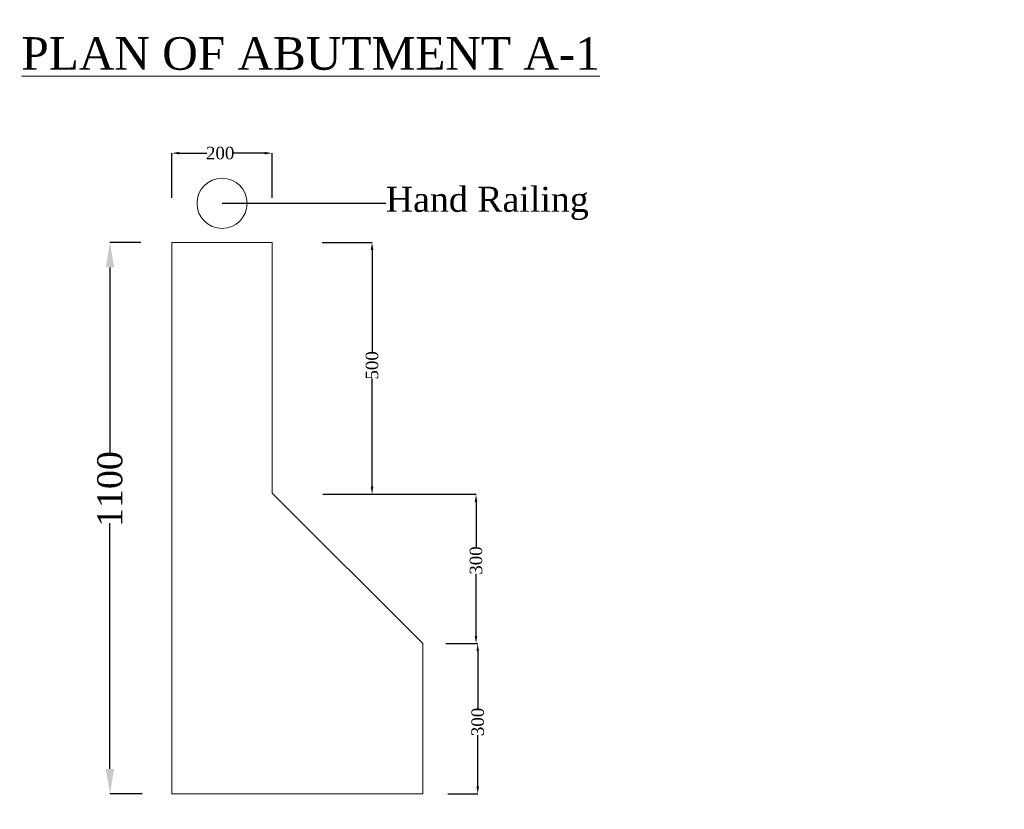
# Model space of a CAD drawing. Header units: millimetres. Extents: x -20950785 to 389010297, y -11535949 to 14056629.
# Tile 239 of 256: x 13436663 to 13475931, y -1654189 to -1622693. Entities that reach past the tile are written whole.
import ezdxf
from ezdxf import colors
from ezdxf.entities.mleader import LeaderData, LeaderLine
from ezdxf.math import Vec2, Vec3

# ---------------------------------------------------------------- set-up
doc = ezdxf.new("R2010")
doc.units = ezdxf.units.MM
doc.header["$LTSCALE"] = 60
doc.header["$MEASUREMENT"] = 0
doc.styles.add('PDF Arial Bold', font='times.ttf')
doc.dimstyles.get("Standard").update_dxf_attribs({"dimtxt": 400, "dimasz": 215, "dimexe": 0.18, "dimexo": 0.0625, "dimgap": 0.09, "dimtad": 0, "dimtih": 1, "dimtoh": 1, "dimdec": 0, "dimzin": 4, "dimdsep": 46, "dimtxsty": 'Standard', "dimblk": 'OPEN90', "dimcen": 0, "dimadec": 0, "dimazin": 1, "dimtfac": 1, "dimtdec": 0, "dimtix": 1, "dimtofl": 0, "dimtmove": 0, "dimatfit": 3, "dimldrblk": 'OPEN30', "dimfxl": 1, "dimtolj": 1, "dimtzin": 0, "dimarcsym": 0})

# ---------------------------------------------------------------- blocks, each defined once
blk = doc.blocks.new('*D1325')
at = {"color": 0, "linetype": 'Continuous', "lineweight": -2, "ltscale": 2, "transparency": 16777216}
for p, q in [((13441498, -1631577), (13440262, -1631577)), ((13440262, -1632577), (13440262, -1640050)), ((13440262, -1652577), (13440262, -1642777)), ((13441546, -1653577), (13440262, -1653577))]:
    blk.add_line(p, q, dxfattribs=at)
at = {"color": 0, "linetype": 'Continuous', "lineweight": 9, "ltscale": 2, "transparency": 16777216}
for points in [[(13440096, -1632577), (13440429, -1632577), (13440262, -1631577)], [(13440096, -1652577), (13440429, -1652577), (13440262, -1653577)]]:
    blk.add_solid(points, dxfattribs=at)
at = {"layer": 'Defpoints', "color": 0, "linetype": 'Continuous', "lineweight": 9, "ltscale": 2, "transparency": 16777216}
for p in [(13441498, -1631577), (13440262, -1653577), (13441546, -1653577)]:
    blk.add_point(p, dxfattribs=at)
at = {"color": 0, "linetype": 'Continuous', "lineweight": 9, "ltscale": 2, "transparency": 16777216, "insert": (13440262, -1641414), "char_height": 1000, "attachment_point": 5, "rotation": 90, "style": 'PDF Arial Bold'}
blk.add_mtext('\\A1;1100', dxfattribs=at)
blk = doc.blocks.new('*D1238')
at = {"color": 0, "linetype": 'Continuous', "lineweight": -2, "ltscale": 2, "transparency": 16777216}
for p, q in [((13442734, -1629796), (13442734, -1628015)), ((13443034, -1628016), (13444126, -1628016)), ((13446434, -1628016), (13445191, -1628016)), ((13446734, -1629796), (13446734, -1628015))]:
    blk.add_line(p, q, dxfattribs=at)
at = {"color": 0, "linetype": 'Continuous', "lineweight": 9, "ltscale": 2, "transparency": 16777216}
for points in [[(13443034, -1627966), (13443034, -1628066), (13442734, -1628016)], [(13446434, -1627966), (13446434, -1628066), (13446734, -1628016)]]:
    blk.add_solid(points, dxfattribs=at)
at = {"layer": 'Defpoints', "color": 0, "linetype": 'Continuous', "lineweight": 9, "ltscale": 2, "transparency": 16777216}
for p in [(13446734, -1628016), (13442734, -1629796), (13446734, -1629796)]:
    blk.add_point(p, dxfattribs=at)
at = {"color": 0, "linetype": 'Continuous', "lineweight": 9, "ltscale": 2, "transparency": 16777216, "insert": (13444658, -1628016), "char_height": 500, "attachment_point": 5, "style": 'PDF Arial Bold'}
blk.add_mtext('\\A1;200', dxfattribs=at)
blk = doc.blocks.new('*D1268')
at = {"color": 0, "linetype": 'Continuous', "lineweight": -2, "ltscale": 2, "transparency": 16777216}
for p, q in [((13448725, -1631577), (13450716, -1631577)), ((13450716, -1631877), (13450716, -1635958)), ((13450716, -1641325), (13450716, -1637004)), ((13448749, -1641625), (13450716, -1641625))]:
    blk.add_line(p, q, dxfattribs=at)
at = {"color": 0, "linetype": 'Continuous', "lineweight": 9, "ltscale": 2, "transparency": 16777216}
for points in [[(13450666, -1631877), (13450766, -1631877), (13450716, -1631577)], [(13450666, -1641325), (13450766, -1641325), (13450716, -1641625)]]:
    blk.add_solid(points, dxfattribs=at)
at = {"layer": 'Defpoints', "color": 0, "linetype": 'Continuous', "lineweight": 9, "ltscale": 2, "transparency": 16777216}
for p in [(13448725, -1631577), (13448749, -1641625), (13450716, -1641625)]:
    blk.add_point(p, dxfattribs=at)
at = {"color": 0, "linetype": 'Continuous', "lineweight": 9, "ltscale": 2, "transparency": 16777216, "insert": (13450716, -1636481), "char_height": 500, "attachment_point": 5, "rotation": 90, "style": 'PDF Arial Bold'}
blk.add_mtext('\\A1;500', dxfattribs=at)
blk = doc.blocks.new('*D1327')
at = {"color": 0, "linetype": 'Continuous', "lineweight": -2, "ltscale": 2, "transparency": 16777216}
for p, q in [((13450716, -1641625), (13454862, -1641625)), ((13454862, -1641925), (13454862, -1643740)), ((13454862, -1647277), (13454862, -1644792)), ((13453652, -1647577), (13454862, -1647577))]:
    blk.add_line(p, q, dxfattribs=at)
at = {"color": 0, "linetype": 'Continuous', "lineweight": 9, "ltscale": 2, "transparency": 16777216}
for points in [[(13454812, -1641925), (13454912, -1641925), (13454862, -1641625)], [(13454812, -1647277), (13454912, -1647277), (13454862, -1647577)]]:
    blk.add_solid(points, dxfattribs=at)
at = {"layer": 'Defpoints', "color": 0, "linetype": 'Continuous', "lineweight": 9, "ltscale": 2, "transparency": 16777216}
for p in [(13450716, -1641625), (13453652, -1647577), (13454862, -1647577)]:
    blk.add_point(p, dxfattribs=at)
at = {"color": 0, "linetype": 'Continuous', "lineweight": 9, "ltscale": 2, "transparency": 16777216, "insert": (13454862, -1644266), "char_height": 500, "attachment_point": 5, "rotation": 90, "style": 'PDF Arial Bold'}
blk.add_mtext('\\A1;300', dxfattribs=at)
blk = doc.blocks.new('*D1328')
at = {"color": 0, "linetype": 'Continuous', "lineweight": -2, "ltscale": 2, "transparency": 16777216}
for p, q in [((13453652, -1647577), (13454931, -1647577)), ((13454930, -1647877), (13454930, -1650178)), ((13454930, -1653277), (13454930, -1651229)), ((13453738, -1653577), (13454931, -1653577))]:
    blk.add_line(p, q, dxfattribs=at)
at = {"color": 0, "linetype": 'Continuous', "lineweight": 9, "ltscale": 2, "transparency": 16777216}
for points in [[(13454880, -1647877), (13454980, -1647877), (13454930, -1647577)], [(13454880, -1653277), (13454980, -1653277), (13454930, -1653577)]]:
    blk.add_solid(points, dxfattribs=at)
at = {"layer": 'Defpoints', "color": 0, "linetype": 'Continuous', "lineweight": 9, "ltscale": 2, "transparency": 16777216}
for p in [(13453652, -1647577), (13453738, -1653577), (13454930, -1653577)]:
    blk.add_point(p, dxfattribs=at)
at = {"color": 0, "linetype": 'Continuous', "lineweight": 9, "ltscale": 2, "transparency": 16777216, "insert": (13454930, -1650704), "char_height": 500, "attachment_point": 5, "rotation": 90, "style": 'PDF Arial Bold'}
blk.add_mtext('\\A1;300', dxfattribs=at)

msp = doc.modelspace()

# ---------------------------------------------------------------- linework, layer by layer
at = {"color": 7, "linetype": 'Continuous', "lineweight": 9, "ltscale": 2}
for p, q in [((13442734.5, -1653576.5), (13442734.5, -1631576.5)), ((13442734.5, -1631576.5), (13446734.5, -1631576.5)), ((13446734.5, -1631576.5), (13446734.5, -1641576.5)), ((13446734.5, -1641576.5), (13452734.5, -1647576.5)), ((13452734.5, -1653576.5), (13452734.5, -1647576.5)), ((13442734.5, -1653576.5), (13452734.5, -1653576.5))]:
    msp.add_line(p, q, dxfattribs=at)
for centre, radius in [((13500903, -1533338), 347474.95), ((13444734.5, -1630016.5), 1000)]:
    msp.add_circle(centre, radius, dxfattribs=at)

# ---------------------------------------------------------------- texts
at = {"linetype": 'Continuous', "lineweight": 9, "attachment_point": 1}
for s, insert, char_height, width in [('{\\fTimes New Roman|b0|i0|c0|p18;\\LPLAN OF ABUTMENT A-1\\Fitalicc|c0;  }', (13436730.01, -1623390.26), 1300, 23943.5244), ('\\pi7448.80773;{\\fTimes New Roman|b0|i0|c0|p18;\\LCertified that the boring details  shown are correct.}', (11996265.89, -1637530.04), 1915.15152, 72153.3279), ('\\pi7448.80773;{\\fTimes New Roman|b0|i0|c0|p18;\\LCertified that the boring details  shown are correct.}', (13354190.39, -1637530.04), 1915.15152, 72153.3279)]:
    msp.add_mtext(s, dxfattribs=dict(at, insert=insert, char_height=char_height, width=width))

# ---------------------------------------------------------------- dimensions: what is measured, and where the dimension line sits
at = {"color": 7, "linetype": 'Continuous', "lineweight": 9, "ltscale": 2}
dim = msp.add_linear_dim(base=(13446734.5, -1628015.5), p1=(13442734.5, -1629795.88), p2=(13446734.5, -1629795.88), text='200', dimstyle='Standard', override={"dimtxt": 500, "dimasz": 300, "dimtxsty": 'PDF Arial Bold', "dimfxl": 300}, dxfattribs=at)
dim.commit()
dim.dimension.update_dxf_attribs({"geometry": '*D1238', "text_midpoint": (13444658.32, -1628015.5), "dimtype": 160})
for base, p1, p2, text, override, picture, middle in [((13440262.5, -1653576.5), (13441498.38, -1631576.5), (13441546.38, -1653576.5), '1100', {"dimtxt": 1000, "dimasz": 1000, "dimtxsty": 'PDF Arial Bold', "dimfxl": 300}, '*D1325', (13440262.5, -1641413.5)), ((13450716, -1641624.5), (13448725.37, -1631576.5), (13448749.37, -1641624.5), '500', {"dimtxt": 500, "dimasz": 300, "dimtxsty": 'PDF Arial Bold', "dimfxl": 300}, '*D1268', (13450716, -1636481)), ((13454861.5, -1647576.5), (13450716.18, -1641624.5), (13453651.5, -1647576.5), '300', {"dimtxt": 500, "dimasz": 300, "dimtxsty": 'PDF Arial Bold', "dimfxl": 300}, '*D1327', (13454861.5, -1644266)), ((13454930.5, -1653576.5), (13453651.5, -1647576.5), (13453737.5, -1653576.5), '300', {"dimtxt": 500, "dimasz": 300, "dimtxsty": 'PDF Arial Bold', "dimfxl": 300}, '*D1328', (13454930.5, -1650703.5))]:
    dim = msp.add_linear_dim(base=base, p1=p1, p2=p2, angle=90, text=text, dimstyle='Standard', override=override, dxfattribs=at)
    dim.commit()
    dim.dimension.update_dxf_attribs({"geometry": picture, "text_midpoint": middle, "dimtype": 160, "text_rotation": 90})

# ---------------------------------------------------------------- leaders
ml = msp.add_multileader_mtext('Standard', dxfattribs=at)
ml.set_content('Hand Railing', color=7, style='PDF Arial Bold')
ml.set_leader_properties()
ml.build(insert=Vec2(0, 0))
ml.multileader.update_dxf_attribs({"text_right_attachment_type": 6, "dogleg_length": 0.36, "arrow_head_size": 0.18})
ctx = ml.context
ctx.base_point, ctx.char_height, ctx.arrow_head_size, ctx.landing_gap_size, ctx.plane_origin = Vec3(13451261.86, -1630016.5), 1000, 0.18, 0.09, Vec3(13444734.5, -1630016.5)
ctx.right_attachment = 6
notes = []
notes.append((ctx, [(0, (1, 1, 0), (13451261.5, -1630016.5), (1, 0), 0.36, [(0, [(13444734.5, -1630016.5)], 0, [])])]))
ctx.mtext.insert, ctx.mtext.flow_direction = Vec3(13451261.95, -1629357.16), 5
for ctx, leaders in notes:
    for number, flags, end, landing, length, lines in leaders:
        leader = LeaderData()
        leader.index, (leader.has_last_leader_line, leader.has_dogleg_vector, leader.attachment_direction) = number, flags
        leader.last_leader_point, leader.dogleg_vector, leader.dogleg_length = Vec3(end), Vec3(landing), length
        for number, points, colour, breaks in lines:
            line = LeaderLine()
            line.index, line.vertices, line.color, line.breaks = number, Vec3.list(points), colors.encode_raw_color(colour), breaks
            leader.lines.append(line)
        ctx.leaders.append(leader)

doc.saveas('drawing.dxf')
